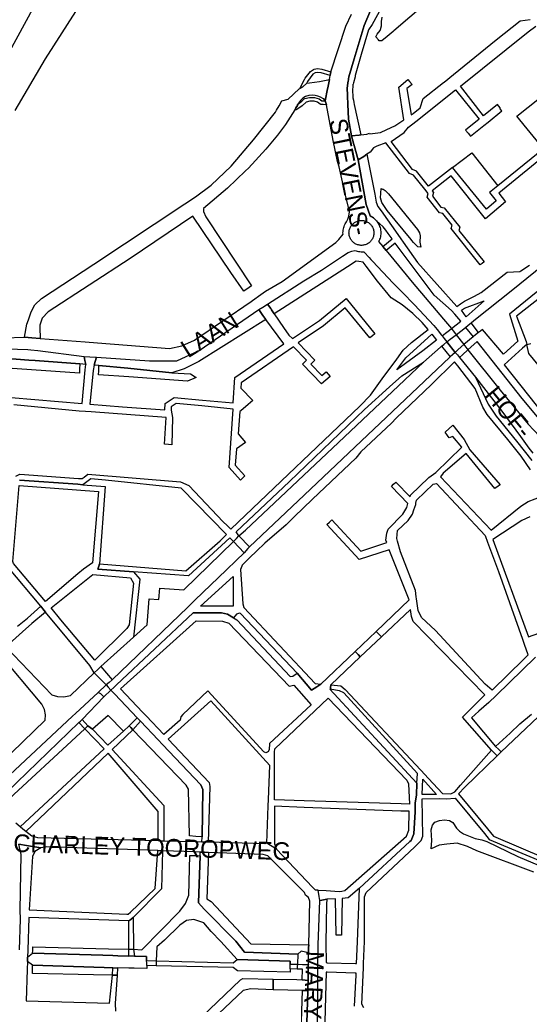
# Model space of a CAD drawing. Header units: metres. Extents: x 89872 to 99175, y 455036 to 468911.
# Tile 23 of 196: x 90511 to 90943, y 462879 to 463713. Entities that reach past the tile are written whole.
import ezdxf
from ezdxf.enums import TextEntityAlignment as Align

# ---------------------------------------------------------------- set-up
doc = ezdxf.new("R2010")
doc.units = ezdxf.units.M
doc.layers.add('Straatnamen doorgaand', color=7, linetype='Continuous')
doc.layers.add('Wegdeel doorgaand', color=1, linetype='Continuous')
doc.layers.add('Waterdeel', color=7, linetype='Continuous', true_color=0x00aaff)
doc.layers.add('Wegdeel', color=7, linetype='Continuous', true_color=0x9a9a9a)

msp = doc.modelspace()

# ---------------------------------------------------------------- linework, layer by layer
at = {"layer": 'Waterdeel', "lineweight": -3}
for p, q in [((90855.14, 463726.91), (90828.04, 463703.82)), ((90817.54, 463711.58), (90818.05, 463715.31)), ((90816.36, 463704.08), (90816.89, 463704.74)), ((90816.89, 463704.74), (90817.53, 463708.03)), ((90817.53, 463708.03), (90817.54, 463711.58)), ((90812.71, 463698.53), (90813.83, 463701.01)), ((90815, 463695.98), (90812.71, 463698.53)), ((90813.83, 463701.01), (90816.36, 463704.08)), ((90822.34, 463698.97), (90817.86, 463695.15)), ((90827.4, 463703.27), (90822.34, 463698.97)), ((90828.04, 463703.82), (90827.4, 463703.27)), ((90815.74, 463695.16), (90815, 463695.98)), ((90817.86, 463695.15), (90815.74, 463695.16)), ((90816.73, 463562.16), (90817.2, 463570.08)), ((90817.2, 463570.08), (90818.47, 463569.68)), ((90818.47, 463569.68), (90818.95, 463569.53)), ((90818.95, 463569.53), (90820.82, 463568.44)), ((90820.82, 463568.44), (90823.47, 463565.6)), ((90823.47, 463565.6), (90848.03, 463535.46)), ((90817.77, 463558.26), (90816.73, 463562.16)), ((90822.33, 463551.59), (90817.77, 463558.26)), ((90842.6, 463526.8), (90822.33, 463551.59)), ((90848.03, 463535.46), (90849.81, 463532.55)), ((90849.81, 463532.55), (90850.21, 463529.94)), ((90850.21, 463529.94), (90850.15, 463524.71)), ((90843.22, 463526.14), (90842.6, 463526.8)), ((90844.75, 463524.49), (90843.22, 463526.14)), ((90848.39, 463520.58), (90844.75, 463524.49)), ((90850.15, 463524.71), (90850.88, 463520.43)), ((90850.88, 463520.43), (90848.39, 463520.58)), ((90578.03, 463412.08), (90578.13, 463415.59)), ((90578.13, 463415.59), (90578.25, 463420.03)), ((90578.25, 463420.03), (90602.77, 463417.9)), ((90602.77, 463417.9), (90639.94, 463414)), ((90639.94, 463414), (90655.77, 463413.02)), ((90655.77, 463413.02), (90660.56, 463409.95)), ((90603.7, 463410.48), (90578.03, 463412.08)), ((90653.44, 463406.89), (90603.7, 463410.48)), ((90660.56, 463409.95), (90653.44, 463406.89)), ((90859.64, 463026.6), (90860.8, 463030.51)), ((90860.8, 463030.51), (90862.68, 463033.12)), ((90862.68, 463033.12), (90866.74, 463034.57)), ((90866.74, 463034.57), (90871.08, 463035.15)), ((90871.08, 463035.15), (90875.13, 463034.57)), ((90875.13, 463034.57), (90877.89, 463032.97)), ((90877.89, 463032.97), (90881.22, 463028.05)), ((90860.22, 463017.48), (90859.64, 463026.6)), ((90881.22, 463028.05), (90883.53, 463025.44)), ((90883.53, 463025.44), (90887.01, 463023.13)), ((90887.01, 463023.13), (90896.92, 463019.26)), ((90859.64, 463010.53), (90860.22, 463017.48)), ((90866.57, 463013.6), (90859.64, 463010.53)), ((90872.94, 463014.4), (90866.57, 463013.6)), ((90881.69, 463015.19), (90872.94, 463014.4)), ((90890.44, 463012.41), (90881.69, 463015.19)), ((90898.46, 463008.84), (90890.44, 463012.41)), ((90896.92, 463019.26), (90902.43, 463018.1)), ((90902.43, 463018.1), (90906.75, 463016.78)), ((90906.75, 463016.78), (90933.01, 463004.05)), ((90654.58, 462971.26), (90655.23, 463004.99)), ((90655.23, 463004.99), (90659.65, 463004.82)), ((90659.65, 463004.82), (90663.91, 463004.66)), ((90663.91, 463004.66), (90662.7, 462964.67)), ((90946.49, 462990.62), (90898.46, 463008.84)), ((90933.01, 463004.05), (91001.83, 462974.6)), ((90651.72, 462964.11), (90654.58, 462971.26)), ((90646.72, 462957.68), (90651.72, 462964.11)), ((90662.7, 462964.67), (90667.44, 462959.46)), ((90614.67, 462925.06), (90646.72, 462957.68)), ((90667.44, 462959.46), (90694.24, 462932.3)), ((90646.77, 462945.94), (90633.86, 462933.02)), ((90652.49, 462949.87), (90646.77, 462945.94)), ((90658.58, 462950.74), (90652.49, 462949.87)), ((90667.07, 462947.86), (90658.58, 462950.74)), ((90673.43, 462940.51), (90667.07, 462947.86)), ((90681.62, 462932.06), (90673.43, 462940.51)), ((90633.86, 462933.02), (90627.38, 462927.4)), ((90695.31, 462916.78), (90681.62, 462932.06)), ((90694.24, 462932.3), (90701.64, 462922.98)), ((90522.13, 462922.2), (90522.22, 462924.5)), ((90581.7, 462920.27), (90522.13, 462922.2)), ((90522.22, 462924.5), (90522.22, 462927.34)), ((90522.22, 462927.34), (90586.49, 462925.75)), ((90590.03, 462920), (90581.7, 462920.27)), ((90586.49, 462925.75), (90603.63, 462925.42)), ((90603.63, 462925.42), (90605.69, 462925.43)), ((90605.69, 462925.43), (90607.62, 462925.43)), ((90607.62, 462925.43), (90614.67, 462925.06)), ((90627.38, 462927.4), (90626.84, 462915.61)), ((90701.64, 462922.98), (90746.68, 462921.26)), ((90746.68, 462921.26), (90746.39, 462912.74)), ((90522.13, 462908.27), (90522.13, 462911.85)), ((90522.13, 462911.85), (90582.71, 462909.93)), ((90594.27, 462919.85), (90590.03, 462920)), ((90603.7, 462919.54), (90594.27, 462919.85)), ((90605.72, 462919.6), (90603.7, 462919.54)), ((90608.35, 462919.67), (90605.72, 462919.6)), ((90618.54, 462919.29), (90608.35, 462919.67)), ((90618.67, 462915.81), (90618.54, 462919.29)), ((90618.75, 462913.73), (90618.67, 462915.81)), ((90618.83, 462911.61), (90618.75, 462913.73)), ((90626.74, 462913.5), (90626.65, 462911.42)), ((90626.84, 462915.61), (90626.74, 462913.5)), ((90740.18, 462915.25), (90695.31, 462916.78)), ((90740.2, 462912.89), (90740.18, 462915.25)), ((90740.22, 462910.7), (90740.2, 462912.89)), ((90746.39, 462912.74), (90746.31, 462910.67)), ((90522.05, 462904.83), (90522.13, 462908.27)), ((90573.83, 462903.81), (90522.05, 462904.83)), ((90589.92, 462903.45), (90573.83, 462903.81)), ((90582.71, 462909.93), (90589.95, 462909.72)), ((90591.87, 462903.51), (90589.92, 462903.45)), ((90589.95, 462909.72), (90591.94, 462909.66)), ((90593.8, 462903.57), (90591.87, 462903.51)), ((90591.94, 462909.66), (90594, 462909.6)), ((90594, 462909.6), (90593.8, 462903.57)), ((90626.65, 462911.42), (90618.83, 462911.61)), ((90740.24, 462908.69), (90740.22, 462910.7)), ((90746.24, 462908.55), (90740.24, 462908.69)), ((90746.31, 462910.67), (90746.24, 462908.55))]:
    msp.add_line(p, q, dxfattribs=at)
for points in [[(90499.35, 463181.64), (90538.36, 463141.11), (90543.28, 463139.6), (90548.58, 463139.22), (90554.26, 463140.35), (90574.33, 463159.67), (90577.27, 463162.54), (90579.94, 463165.16), (90607.68, 463189.93), (90619.21, 463200.23), (90620.75, 463222.5), (90629.01, 463221.73), (90629.92, 463231.43), (90650.29, 463229.89), (90692.26, 463270.94), (90694.7, 463273.4), (90696.92, 463275.66), (90702.56, 463280.65), (90781.09, 463354.89), (90832.04, 463402.76), (90853.27, 463423.03), (90867.67, 463435.72), (90868.52, 463436.43), (90870.45, 463438.04), (90872.96, 463440.12), (90875.8, 463442.3), (90880.8, 463446.13), (90888.78, 463452.33), (90890.96, 463454.25), (90893.46, 463456.37), (90895.77, 463458.21), (90928.85, 463484.52), (90940.77, 463494.04), (91044.45, 463577.91)], [(91005.74, 463528.17), (90926.07, 463463.61), (90933.17, 463440.76), (90920.88, 463429.81), (90903.1, 463450.64), (90901.44, 463449.31), (90899.85, 463448.04), (90897.29, 463445.99), (90895.26, 463444.38), (90887.2, 463437.92), (90882.56, 463433.65), (90879.96, 463431.27), (90877.61, 463429.21), (90875.75, 463427.59), (90875.05, 463426.98), (90747.13, 463305.46), (90705.71, 463266.39), (90704.4, 463264.9), (90701.39, 463261.5), (90694.61, 463254.96), (90686.42, 463247.07), (90659.64, 463221.24), (90653.56, 463215.39), (90589.6, 463153.72), (90587.05, 463151.56), (90584.55, 463149.45), (90586.25, 463147.56), (90588.52, 463145.03), (90591.84, 463141.52), (90610.71, 463121.59), (90612.28, 463119.94), (90613.45, 463118.7), (90628.38, 463102.93), (90632.22, 463098.88), (90664.49, 463064.79), (90666.28, 463060.86), (90665.62, 463020.71), (90660.29, 463021.06), (90654.88, 463021.41), (90654.22, 463061.22), (90652.08, 463064.44), (90607.07, 463111.25), (90605.24, 463113.21), (90603.78, 463114.77), (90599.11, 463110.18), (90586.12, 463123.59), (90573, 463112.06), (90568.89, 463114.62), (90567.49, 463113.36), (90566.23, 463112.21), (90494.91, 463046.18)], [(90493.46, 463426.55), (90518.98, 463424.65), (90524.38, 463424.25), (90562.05, 463421.45), (90561.87, 463416.99), (90561.73, 463413.62), (90500.88, 463417.9)], [(90494.82, 463082.94), (90532.68, 463119.52), (90533.06, 463124.07), (90532.3, 463128.61), (90530.03, 463133.16), (90493.3, 463176.72)], [(90491.1, 463049.74), (90561.15, 463117.59), (90562.62, 463118.78), (90564.23, 463120.1), (90582.49, 463139.35), (90579.93, 463141.82), (90577.77, 463143.13), (90558.6, 463125.27), (90555.97, 463122.83), (90484.71, 463056.46)]]:
    msp.add_lwpolyline(points, dxfattribs=at)
at = {"layer": 'Wegdeel'}
for p, q in [((90818.83, 463725.45), (90809.82, 463709.16)), ((90802.85, 463708.21), (90808.22, 463721.08)), ((90794.37, 463679.94), (90802.85, 463708.21)), ((90806.68, 463704.52), (90800.26, 463683.7)), ((90809.82, 463709.16), (90806.68, 463704.52)), ((90790.01, 463664.8), (90794.37, 463679.94)), ((90800.26, 463683.7), (90795.4, 463665.83)), ((90757.44, 463669.3), (90760.07, 463671.08)), ((90760.07, 463671.08), (90760.48, 463671.24)), ((90760.48, 463671.24), (90763.48, 463671.75)), ((90763.48, 463671.75), (90767.05, 463671.26)), ((90767.05, 463671.26), (90774.68, 463669.03)), ((90752.34, 463662.6), (90753.02, 463663.52)), ((90753.02, 463663.52), (90757.44, 463669.3)), ((90759.59, 463666.92), (90755.07, 463660.92)), ((90761.47, 463668.18), (90759.59, 463666.92)), ((90763.58, 463668.55), (90761.47, 463668.18)), ((90766.4, 463668.13), (90763.58, 463668.55)), ((90774.08, 463665.94), (90766.4, 463668.13)), ((90774.38, 463667.52), (90774.08, 463665.94)), ((90774.68, 463669.03), (90774.38, 463667.52)), ((90789.53, 463661.84), (90789.75, 463663.17)), ((90789.75, 463663.17), (90790.01, 463664.8)), ((90795.2, 463664.85), (90793.8, 463659.78)), ((90795.4, 463665.83), (90795.2, 463664.85)), ((90738.56, 463645.96), (90748.01, 463654.47)), ((90748.01, 463654.47), (90748.33, 463654.87)), ((90748.33, 463654.87), (90752.34, 463662.6)), ((90748.33, 463654.87), (90750.85, 463656.24)), ((90750.85, 463656.24), (90748.33, 463654.87)), ((90750.85, 463656.24), (90754.38, 463659.31)), ((90754.38, 463659.31), (90750.85, 463656.24)), ((90754.48, 463659.79), (90754.38, 463659.31)), ((90754.38, 463659.31), (90756.63, 463659.64)), ((90755.07, 463660.92), (90754.48, 463659.79)), ((90756.63, 463659.64), (90765.23, 463660.8)), ((90765.23, 463660.8), (90773.43, 463662.46)), ((90771.96, 463654.71), (90769.98, 463644.42)), ((90772.1, 463655.46), (90771.96, 463654.71)), ((90773.43, 463662.46), (90772.1, 463655.46)), ((90788.44, 463655.2), (90789.1, 463659.24)), ((90788.74, 463649.14), (90788.44, 463655.2)), ((90789.1, 463659.24), (90789.44, 463661.31)), ((90789.44, 463661.31), (90789.53, 463661.84)), ((90793.34, 463658.12), (90793.16, 463651.91)), ((90793.47, 463658.58), (90793.34, 463658.12)), ((90793.8, 463659.78), (90793.47, 463658.58)), ((90750.7, 463646.4), (90749.06, 463644.59)), ((90751.04, 463646.77), (90750.7, 463646.4)), ((90753.12, 463648.09), (90751.04, 463646.77)), ((90752.21, 463645.99), (90752.8, 463646.27)), ((90752.8, 463646.27), (90756.57, 463647.28)), ((90756.17, 463648.92), (90753.12, 463648.09)), ((90759.04, 463649.08), (90756.17, 463648.92)), ((90756.57, 463647.28), (90760.94, 463647.28)), ((90761.49, 463648.82), (90759.04, 463649.08)), ((90760.94, 463647.28), (90764.85, 463645.99)), ((90763.64, 463648.32), (90761.49, 463648.82)), ((90766.02, 463647.46), (90763.64, 463648.32)), ((90767.84, 463646.47), (90766.02, 463647.46)), ((90768.74, 463646.01), (90767.84, 463646.47)), ((90788.82, 463647.44), (90788.74, 463649.14)), ((90788.88, 463646.21), (90788.82, 463647.44)), ((90788.9, 463645.68), (90788.88, 463646.21)), ((90793.16, 463651.91), (90793.27, 463649.07)), ((90793.27, 463649.07), (90793.29, 463648.51)), ((90793.29, 463648.51), (90793.34, 463647.05)), ((90793.34, 463647.05), (90793.75, 463645)), ((90932.32, 463631.37), (90951.41, 463646.65)), ((90728.77, 463636.58), (90730.8, 463640.27)), ((90730.8, 463640.27), (90733.12, 463644.5)), ((90733.12, 463644.5), (90738.56, 463645.96)), ((90745.16, 463638.34), (90744.12, 463636.68)), ((90744.12, 463636.68), (90745.16, 463638.34)), ((90746.52, 463640.49), (90745.16, 463638.34)), ((90745.16, 463638.34), (90746.52, 463640.49)), ((90750.55, 463640.3), (90745.96, 463636.96)), ((90746.54, 463641.32), (90746.52, 463640.49)), ((90746.52, 463640.49), (90746.54, 463641.32)), ((90749.06, 463644.59), (90746.54, 463641.32)), ((90746.54, 463641.32), (90750.2, 463644.25)), ((90750.2, 463644.25), (90752.21, 463645.99)), ((90753.9, 463643.25), (90750.55, 463640.3)), ((90756.96, 463644.1), (90753.9, 463643.25)), ((90760.49, 463644.1), (90756.96, 463644.1)), ((90763.4, 463643.14), (90760.49, 463644.1)), ((90765.62, 463641.65), (90763.4, 463643.14)), ((90764.85, 463645.99), (90767.06, 463644.54)), ((90766.16, 463641.44), (90765.62, 463641.65)), ((90768.1, 463641.23), (90766.16, 463641.44)), ((90767.06, 463644.54), (90768.32, 463644.42)), ((90770.91, 463641.13), (90768.1, 463641.23)), ((90768.32, 463644.42), (90769.98, 463644.42)), ((90769.98, 463644.42), (90768.74, 463646.01)), ((90769.98, 463644.42), (90770.32, 463642.74)), ((90770.32, 463642.74), (90770.91, 463641.13)), ((90788.98, 463644.22), (90788.9, 463645.68)), ((90789.11, 463641.48), (90788.98, 463644.22)), ((90789.59, 463628.86), (90789.11, 463641.48)), ((90793.75, 463645), (90794.15, 463643)), ((90794.15, 463643), (90794.55, 463641.18)), ((90794.55, 463641.18), (90800.14, 463615.6)), ((90709.23, 463611.26), (90727.76, 463634.74)), ((90727.76, 463634.74), (90728.77, 463636.58)), ((90744.12, 463636.68), (90736.4, 463624.49)), ((90745.36, 463636.75), (90744.12, 463636.68)), ((90745.96, 463636.96), (90745.36, 463636.75)), ((90954.72, 463603.69), (90932.32, 463631.37)), ((90736.4, 463624.49), (90729.61, 463615.28)), ((90792.14, 463614.65), (90789.59, 463628.86)), ((90729.61, 463615.28), (90719.73, 463603.54)), ((90798.73, 463615.44), (90792.14, 463614.65)), ((90800.14, 463615.6), (90798.73, 463615.44)), ((90690.4, 463589.02), (90709.23, 463611.26)), ((90719.73, 463603.54), (90704.91, 463587.48)), ((90877.84, 463587.79), (90894.2, 463600.34)), ((90894.2, 463600.34), (90916.11, 463572.35)), ((90673.41, 463572.96), (90690.4, 463589.02)), ((90906.41, 463552.59), (90877.84, 463587.79)), ((90702.47, 463585.12), (90687.31, 463570.49)), ((90704.91, 463587.48), (90702.47, 463585.12)), ((90660.14, 463563.07), (90673.41, 463572.96)), ((90916.11, 463572.35), (90909.16, 463566.71)), ((90651.03, 463557.07), (90660.14, 463563.07)), ((90687.31, 463570.49), (90666.93, 463553.19)), ((90909.16, 463566.71), (90914.71, 463559.64)), ((90573.85, 463506.11), (90651.03, 463557.07)), ((90914.71, 463559.64), (90906.41, 463552.59)), ((90657.85, 463546.73), (90604.62, 463510.9)), ((90690.03, 463498.93), (90657.85, 463546.73)), ((90666.93, 463553.19), (90666.73, 463550.6)), ((90666.73, 463550.6), (90668.91, 463546.23)), ((90668.91, 463546.23), (90707.53, 463487.55)), ((90529.75, 463477), (90573.85, 463506.11)), ((90604.62, 463510.9), (90535.22, 463465.7)), ((90701.13, 463482.97), (90690.03, 463498.93)), ((90707.53, 463487.55), (90705.53, 463486.12)), ((90705.53, 463486.12), (90701.13, 463482.97)), ((90521.01, 463465.7), (90523.92, 463471.53)), ((90523.92, 463471.53), (90529.75, 463477)), ((90518.67, 463458.91), (90521.01, 463465.7)), ((90535.22, 463465.7), (90530.12, 463460.23)), ((90663.29, 463432.81), (90713.81, 463467.51)), ((90713.81, 463467.51), (90717.2, 463462.63)), ((90717.2, 463462.63), (90719.54, 463459.22)), ((90515.15, 463444.02), (90517.37, 463455.13)), ((90517.37, 463455.13), (90518.67, 463458.91)), ((90530.12, 463460.23), (90528.29, 463454.41)), ((90528.29, 463454.41), (90528.35, 463452.43)), ((90719.54, 463459.22), (90662.97, 463423.49)), ((90528.35, 463452.43), (90528.64, 463442.97)), ((90521.45, 463443.53), (90515.15, 463444.02)), ((90528.64, 463442.97), (90521.45, 463443.53)), ((90500.72, 463434.38), (90518.09, 463433.58)), ((90518.09, 463433.58), (90520.63, 463433.39)), ((90520.63, 463433.39), (90526.44, 463432.94)), ((90526.44, 463432.94), (90565.71, 463427.86)), ((90644.23, 463424.07), (90663.29, 463432.81)), ((90518.98, 463424.65), (90493.46, 463426.55)), ((90524.38, 463424.25), (90518.98, 463424.65)), ((90562.05, 463421.45), (90524.38, 463424.25)), ((90567.17, 463421.07), (90562.05, 463421.45)), ((90565.71, 463427.86), (90566.49, 463424.25)), ((90566.49, 463424.25), (90567.17, 463421.07)), ((90574.37, 463420.37), (90575.25, 463423.56)), ((90575.25, 463423.56), (90576.27, 463427.21)), ((90576.27, 463427.21), (90621.26, 463424.07)), ((90621.26, 463424.07), (90644.23, 463424.07)), ((90662.97, 463423.49), (90650.4, 463417.38)), ((90578.25, 463420.03), (90574.37, 463420.37)), ((90602.77, 463417.9), (90578.25, 463420.03)), ((90639.94, 463414), (90602.77, 463417.9)), ((90650.4, 463417.38), (90639.94, 463414)), ((90517.71, 463206), (90529.02, 463216.09)), ((90529.02, 463216.09), (90530.85, 463213.8)), ((90530.85, 463213.8), (90533.02, 463211.11)), ((90509.36, 463199.28), (90517.71, 463206)), ((90533.02, 463211.11), (90521.45, 463201.56)), ((90521.45, 463201.56), (90513.53, 463194.42)), ((90513.53, 463194.42), (90499.35, 463181.64)), ((90795.37, 463177.88), (90813.05, 463194.75)), ((90817.52, 463190.07), (90799.58, 463173.1)), ((90813.05, 463194.75), (90815.58, 463192.1)), ((90815.58, 463192.1), (90817.52, 463190.07)), ((90797.81, 463175.11), (90795.37, 463177.88)), ((90799.58, 463173.1), (90797.81, 463175.11)), ((90603.78, 463114.77), (90610.71, 463121.59)), ((90610.71, 463121.59), (90612.28, 463119.94)), ((90566.23, 463112.21), (90567.49, 463113.36)), ((90582.62, 463095.27), (90566.23, 463112.21)), ((90567.49, 463113.36), (90568.89, 463114.62)), ((90568.89, 463114.62), (90573, 463112.06)), ((90573, 463112.06), (90585.94, 463098.36)), ((90599.11, 463110.18), (90603.78, 463114.77)), ((90603.78, 463114.77), (90605.24, 463113.21)), ((90605.24, 463113.21), (90603.78, 463114.77)), ((90605.24, 463113.21), (90607.07, 463111.25)), ((90607.07, 463111.25), (90605.24, 463113.21)), ((90613.45, 463118.7), (90607.07, 463111.25)), ((90612.28, 463119.94), (90613.45, 463118.7)), ((90585.94, 463098.36), (90599.11, 463110.18)), ((90607.07, 463111.25), (90589.41, 463094.61)), ((90511.58, 463029.22), (90582.62, 463095.27)), ((90586, 463091.55), (90516.49, 463025.21)), ((90628.59, 463042.28), (90586, 463091.55)), ((90589.41, 463094.61), (90633.24, 463047.28)), ((90633.24, 463047.28), (90633.24, 463017.04)), ((90628.59, 463017.16), (90628.59, 463042.28)), ((90513.96, 463027.28), (90511.58, 463029.22)), ((90516.49, 463025.21), (90513.96, 463027.28)), ((90630.62, 463017.11), (90628.59, 463017.16)), ((90633.24, 463017.04), (90630.62, 463017.11)), ((90662.7, 462964.67), (90663.91, 463004.66)), ((90663.91, 463004.66), (90664, 463007.63)), ((90664, 463007.63), (90667.6, 463007.58)), ((90667.6, 463007.58), (90671.04, 463007.53)), ((90671.04, 463007.53), (90669.73, 462968.26)), ((90667.44, 462959.46), (90662.7, 462964.67)), ((90669.73, 462968.26), (90673.35, 462965.75)), ((90673.35, 462965.75), (90706.83, 462930.1)), ((90694.24, 462932.3), (90667.44, 462959.46)), ((90603.63, 462925.42), (90603.64, 462949.55)), ((90603.64, 462949.55), (90605.2, 462950.6)), ((90605.2, 462950.6), (90605.64, 462950.89)), ((90605.64, 462950.89), (90607.21, 462952.46)), ((90607.21, 462952.46), (90607.62, 462925.43)), ((90701.64, 462922.98), (90694.24, 462932.3)), ((90706.83, 462930.1), (90755.96, 462929.25)), ((90755.96, 462929.25), (90755.91, 462926.57)), ((90517.91, 462918.84), (90522.13, 462922.2)), ((90522.13, 462922.2), (90581.7, 462920.27)), ((90581.7, 462920.27), (90590.03, 462920)), ((90603.7, 462919.54), (90603.63, 462925.42)), ((90607.62, 462925.43), (90608.35, 462919.67)), ((90746.68, 462921.26), (90701.64, 462922.98)), ((90749.49, 462923.85), (90746.68, 462921.26)), ((90755.84, 462922.46), (90749.49, 462923.85)), ((90755.91, 462926.57), (90755.84, 462922.46)), ((90517.79, 462915), (90517.84, 462916.72)), ((90522.13, 462911.85), (90517.79, 462915)), ((90517.84, 462916.72), (90517.91, 462918.84)), ((90582.71, 462909.93), (90522.13, 462911.85)), ((90590.03, 462920), (90594.27, 462919.85)), ((90594.27, 462919.85), (90603.7, 462919.54)), ((90608.35, 462919.67), (90618.54, 462919.29)), ((90618.54, 462919.29), (90618.67, 462915.81)), ((90618.67, 462915.81), (90626.84, 462915.61)), ((90626.84, 462915.61), (90692.05, 462914.04)), ((90692.05, 462914.04), (90695.31, 462916.78)), ((90695.31, 462916.78), (90740.18, 462915.25)), ((90740.18, 462915.25), (90740.2, 462912.89)), ((90740.2, 462912.89), (90746.39, 462912.74)), ((90746.39, 462912.74), (90750.75, 462912.64)), ((90750.75, 462912.64), (90755.66, 462912.52)), ((90755.66, 462912.52), (90755.63, 462911.24)), ((90589.95, 462909.72), (90582.71, 462909.93)), ((90589.92, 462903.45), (90589.95, 462909.72)), ((90591.87, 462903.51), (90589.92, 462903.45)), ((90593.8, 462903.57), (90591.87, 462903.51)), ((90594, 462909.6), (90593.8, 462903.57)), ((90603.73, 462909.46), (90594, 462909.6)), ((90608.02, 462909.39), (90603.73, 462909.46)), ((90618.91, 462909.23), (90608.02, 462909.39)), ((90626.65, 462911.42), (90618.83, 462911.61)), ((90618.83, 462911.61), (90618.91, 462909.23)), ((90692.05, 462909.85), (90626.65, 462911.42)), ((90695.75, 462907.02), (90692.05, 462909.85)), ((90740.26, 462905.92), (90695.75, 462907.02)), ((90746.24, 462908.55), (90740.24, 462908.69)), ((90740.24, 462908.69), (90740.26, 462905.92)), ((90750.69, 462908.44), (90746.24, 462908.55)), ((90750.52, 462899.49), (90750.69, 462908.44)), ((90755.58, 462908.32), (90755.41, 462899.05)), ((90755.62, 462910.38), (90755.58, 462908.32)), ((90755.63, 462911.24), (90755.62, 462910.38)), ((90725.84, 462894.62), (90725.82, 462900.03)), ((90725.82, 462900.03), (90745.94, 462899.9)), ((90745.94, 462899.9), (90750.52, 462899.49)), ((90750.52, 462899.49), (90752.96, 462899.27)), ((90752.96, 462899.27), (90750.52, 462899.49)), ((90752.96, 462899.27), (90755.41, 462899.05)), ((90755.41, 462899.05), (90752.96, 462899.27)), ((90755.41, 462899.05), (90755.32, 462894.08)), ((90725.86, 462891.1), (90725.84, 462894.62)), ((90750.77, 462890.39), (90725.86, 462891.1)), ((90752.74, 462890.33), (90750.77, 462890.39)), ((90755.24, 462890.26), (90752.74, 462890.33)), ((90755.32, 462894.08), (90755.24, 462890.26))]:
    msp.add_line(p, q, dxfattribs=at)
for points in [[(90961.55, 463602.47), (90916.89, 463566.22), (90922.69, 463558.83), (90905.59, 463544.31), (90876.73, 463580.9), (90860.52, 463568.06), (90861.68, 463566.67), (90860.73, 463563.63), (90867.95, 463554.22), (90870.77, 463553.59), (90884.01, 463537.26), (90883.17, 463534.46), (90904.43, 463507.92), (90902.75, 463506.57), (90901.25, 463505.37), (90876.64, 463536.18), (90877.47, 463538.96), (90869.5, 463548.97), (90866.62, 463549.62), (90856.2, 463562.83), (90857.12, 463565.74), (90854.23, 463569.47), (90844.78, 463581.31), (90841.29, 463582.78), (90821.37, 463608.89), (90813.69, 463606.11), (90810.79, 463604.57), (90808.04, 463600.86), (90805.31, 463599.11), (90802.59, 463597.36), (90797.77, 463594.27), (90794.4, 463606.46), (90794.13, 463607.45), (90792.14, 463614.65), (90798.73, 463615.44), (90800.14, 463615.6), (90805.26, 463616.22), (90807.44, 463617.05), (90807.73, 463616.51), (90816.72, 463617.59), (90822.06, 463620.05), (90828.8, 463623.17), (90836.42, 463628.37), (90832.26, 463656.11), (90840.01, 463662.56), (90841.44, 463660.77), (90843.51, 463658.16), (90839.16, 463654.99), (90842.62, 463632.6), (90844.34, 463633.78), (90850.32, 463638.52), (90852.8, 463646.49), (90870.23, 463660.01), (90870.56, 463660.28), (90878.51, 463666.71), (90914.77, 463696), (90934.97, 463712.31), (90943.55, 463713.23)], [(90954.72, 463603.69), (90916.11, 463572.35), (90909.16, 463566.71), (90914.71, 463559.64), (90906.41, 463552.59), (90877.84, 463587.79), (90857.46, 463571.97), (90847.32, 463584.67), (90843.87, 463586.12), (90825.69, 463609.87), (90836.86, 463617.7), (90840.5, 463622.11), (90846.59, 463626.93), (90880.26, 463653.69), (90900.34, 463628.76), (90888.85, 463619.51), (90890.97, 463616.87), (90892.96, 463614.41), (90904.39, 463623.6), (90907.94, 463626.46), (90919.62, 463635.86), (90918.14, 463637.72), (90918.1, 463638.58), (90915.93, 463641.29), (90903.89, 463631.61), (90884.44, 463656.96), (90941.77, 463702.84), (90948.22, 463707.67)], [(90508.03, 463326.35), (90511.27, 463328.01), (90561.09, 463324.46), (90564.03, 463324.25), (90565.76, 463325.57), (90568.84, 463327.91), (90647.31, 463321.52), (90654.42, 463318.56), (90683.38, 463287.51), (90686.93, 463284.56), (90690.01, 463281.45), (90696.18, 463287.32), (90799.31, 463385.78), (90808.27, 463395.04), (90818.2, 463408.71), (90830.5, 463425.62), (90836.01, 463433.25), (90843.11, 463439.65), (90856.99, 463450.57), (90851.98, 463456.69), (90844.08, 463464.16), (90835.22, 463471.6), (90825.87, 463477.39), (90814.29, 463491.65), (90804.69, 463504.22), (90802.04, 463507.69), (90798.4, 463508.22), (90796.03, 463508.58), (90788.68, 463503.68), (90726.8, 463463.88), (90724.49, 463467.29), (90723.78, 463468.34), (90721.11, 463472.19), (90751.73, 463491.97), (90766.76, 463500.97), (90784.44, 463512.83), (90789.31, 463516), (90792.38, 463517.06), (90794.88, 463517.67), (90796.03, 463517.29), (90797.1, 463516.98), (90798.2, 463516.75), (90799.3, 463516.59), (90800.42, 463516.51), (90801.54, 463516.51), (90802.55, 463516.58), (90802.81, 463516.16), (90807.02, 463511.66), (90808.55, 463510.03), (90810.01, 463508.47), (90827.49, 463489.76), (90837.23, 463480.04), (90843.37, 463473.91), (90845.68, 463471.6), (90861.88, 463453.94), (90863.3, 463452.22), (90864.72, 463450.49), (90868.29, 463445.94), (90868.86, 463445.21), (90871.74, 463447.5), (90875.09, 463450.15), (90876.81, 463451.52), (90884.73, 463457.6), (90879.8, 463463.51), (90876.85, 463466.83), (90862.15, 463479.68), (90829.29, 463523.88), (90821.51, 463517.66), (90820.19, 463519.27), (90818.74, 463521.03), (90826.69, 463527.38), (90823.3, 463531.94), (90821.2, 463534.76), (90819.01, 463537.71), (90813.28, 463542.85), (90812.52, 463543.61), (90811.69, 463544.42), (90810.84, 463545.14), (90809.93, 463545.79), (90808.98, 463546.38), (90807.88, 463546.96), (90806.18, 463551.74), (90804.57, 463556.59), (90797.77, 463594.27), (90802.59, 463597.36), (90805.31, 463599.11), (90811.82, 463565.35), (90813.05, 463558.64), (90814.4, 463554.72), (90817.18, 463551.31), (90831.4, 463531.15), (90833.9, 463527.56), (90835.89, 463524.72), (90847.95, 463507.48), (90881.4, 463470.03), (90884.43, 463472.24), (90887.94, 463474.54), (90890.01, 463475.9), (90896.41, 463478.74), (90901.99, 463481.84), (90923.91, 463499.14), (90934.78, 463499.67), (90935.71, 463500.38), (90943.05, 463505.01)], [(91049.52, 463554.01), (90932.04, 463461.88), (90940.11, 463440.45), (90940.64, 463437.95), (90936.9, 463434.69), (90921.4, 463420.67), (90956.19, 463376.91)], [(90503.98, 463393.04), (90564.24, 463387.8), (90566.73, 463416.58), (90567.17, 463421.07), (90566.49, 463424.25), (90565.71, 463427.86), (90570.69, 463427.55), (90576.27, 463427.21), (90575.25, 463423.56), (90574.37, 463420.37), (90573.5, 463415.99), (90570.74, 463387.29), (90598.14, 463385.16), (90634.12, 463382.68), (90634.36, 463387.97), (90641.99, 463392.92), (90666.05, 463390.69), (90692.12, 463388.44), (90693.37, 463409.94), (90735.03, 463438.52), (90719.54, 463459.22), (90717.2, 463462.63), (90713.81, 463467.51), (90717.14, 463469.58), (90721.11, 463472.19), (90723.78, 463468.34), (90724.49, 463467.29), (90726.8, 463463.88), (90734.53, 463452.32), (90739.1, 463445.7), (90742.34, 463442.91), (90765.04, 463458.13), (90787.75, 463476.79), (90812.05, 463447.08), (90809.89, 463445.32), (90807.74, 463443.56), (90786.97, 463468.94), (90768.37, 463453.66), (90746.89, 463439.26), (90761.24, 463424.52), (90757.8, 463421.21), (90767.01, 463411.51), (90770.69, 463414.71), (90772.35, 463412.79), (90774.01, 463410.88), (90766.67, 463404.51), (90750.67, 463421.37), (90754.05, 463424.64), (90743.09, 463435.89), (90698.86, 463405.54), (90698.38, 463400.92), (90708.52, 463390.44), (90704.63, 463387.12), (90698.38, 463381.79), (90697.72, 463381.23), (90696.12, 463362.33), (90702.51, 463354.97), (90694.9, 463349.57), (90693.62, 463335.58), (90701.84, 463326.72), (90699.88, 463324.64), (90698.32, 463322.99), (90688.51, 463333.58), (90691.86, 463383.21), (90665.59, 463385.89), (90643.81, 463387.93), (90639.6, 463385.12), (90639.6, 463382.32), (90640.7, 463376.07), (90639.94, 463352.87), (90637.24, 463353.1), (90633.95, 463353.38), (90635.29, 463376.05), (90571.81, 463380.79), (90567.04, 463381.15), (90561.61, 463381.55), (90506.21, 463386.73)], [(90949.79, 463376.54), (90936.81, 463392.27), (90898.49, 463440.34), (90890.84, 463433.53), (90886.13, 463429.09), (90883.74, 463426.83), (90897.15, 463410.22), (90907.98, 463387.32), (90914.75, 463377.16), (90931.98, 463355.86), (90944.78, 463339.49)], [(90954.32, 463415.74), (90942.28, 463430.26), (90940.64, 463437.95), (90944.04, 463438.67)], [(90943.73, 463331.75), (90935.79, 463343.2), (90924.6, 463357.47), (90907.12, 463378.71), (90903.3, 463384.74), (90897.03, 463400.61), (90882.26, 463419.94), (90879.36, 463423.17), (90860, 463403.89), (90830.06, 463375.36), (90825.95, 463371.25), (90800.07, 463346.88), (90795.96, 463341.46), (90759.1, 463306.94), (90743.53, 463291.78), (90736.8, 463285.18), (90718.87, 463269.63), (90711.84, 463262.82), (90706.13, 463257.29), (90699.57, 463250.94), (90699.29, 463250.09), (90698.32, 463247.19), (90700.1, 463218.05), (90701.09, 463215.08), (90761.48, 463150.54), (90766.15, 463150), (90762.83, 463147.89), (90758.29, 463145.01), (90746.29, 463159.41), (90698.32, 463209.88), (90697.26, 463210.23), (90694.77, 463209.52), (90692.36, 463206.3), (90687.31, 463209.52), (90681.98, 463210.59), (90658.2, 463210.59), (90593.32, 463149.55), (90590.86, 463147.23), (90588.52, 463145.03), (90582.49, 463139.35), (90564.23, 463120.1), (90568.89, 463114.62), (90567.49, 463113.36), (90566.23, 463112.21), (90561.15, 463117.59), (90491.1, 463049.74)], [(90948.02, 463172.87), (90914.73, 463140.41), (90908.44, 463134.39), (90899.97, 463127.23), (90893.68, 463121.61), (90914.24, 463097.3), (90916.55, 463094.94), (90918.82, 463092.6), (90915.49, 463089.36), (90913.22, 463091.69), (90910.85, 463094.12), (90886.18, 463122.07), (90894.42, 463130.2), (90905.13, 463140.9), (90844.38, 463203.09), (90842.95, 463207.38), (90842.23, 463213.46), (90817.52, 463190.07), (90815.58, 463192.1), (90813.05, 463194.75), (90841.15, 463221.57), (90824.21, 463264.02), (90798.62, 463255.72), (90771.2, 463285.38), (90773.43, 463287.34), (90775.53, 463289.19), (90800.15, 463262.83), (90822.25, 463270.16), (90821.39, 463272.1), (90822.01, 463277.97), (90823.24, 463281.37), (90835.59, 463294.03), (90838.99, 463299.9), (90839.97, 463303.06), (90825.96, 463317.71), (90827.86, 463319.53), (90829.77, 463321.35), (90841.75, 463308.82), (90842.21, 463310.3), (90857.65, 463325.15), (90863.56, 463329.56), (90885.71, 463350.85), (90878.08, 463360.09), (90875, 463358.73), (90873.51, 463360.79), (90871.38, 463363.72), (90877.96, 463369.68), (90887.55, 463357.38), (90892.52, 463348.75), (90918.07, 463319.1), (90916.3, 463317.82), (90913.64, 463315.9), (90889.4, 463345.68), (90869.87, 463328.94), (90867.62, 463325.74), (90910.49, 463280.6), (90935.65, 463300.98), (90941.8, 463304.92), (90953.64, 463309.46)], [(90484.71, 463056.46), (90555.97, 463122.83), (90558.6, 463125.27), (90577.77, 463143.13), (90584.55, 463149.45), (90574.33, 463159.67), (90577.27, 463162.54), (90579.94, 463165.16), (90589.6, 463153.72), (90653.56, 463215.39), (90659.64, 463221.24), (90686.42, 463247.07), (90694.61, 463254.96), (90701.39, 463261.5), (90692.26, 463270.94), (90689.28, 463273.96), (90654.02, 463241.78), (90607.63, 463245.22), (90577.44, 463247.43), (90578.26, 463249.95), (90578.91, 463251.97), (90651.81, 463246.2), (90680.84, 463271.5), (90686.44, 463276.85), (90647.82, 463316.1), (90583.85, 463322.82), (90571.43, 463324.13), (90564.71, 463319.02), (90560.38, 463319.46), (90510.9, 463322.88)], [(90510.9, 463322.88), (90560.38, 463319.46), (90564.71, 463319.02), (90583.51, 463317.6), (90578.91, 463251.97), (90578.26, 463249.95), (90577.44, 463247.43), (90607.63, 463245.22), (90613.03, 463238.96), (90607.68, 463189.93), (90579.94, 463165.16), (90577.27, 463162.54), (90574.33, 463159.67), (90570.73, 463165.94), (90533.02, 463211.11), (90530.85, 463213.8), (90529.02, 463216.09), (90501.08, 463249.41)], [(90943.25, 463291.83), (90936.41, 463288.78), (90911.89, 463272.58), (90942.2, 463190.14), (90964.44, 463198.08)], [(90992.14, 463161.83), (90918.82, 463092.6), (90916.55, 463094.94), (90914.24, 463097.3), (90926.46, 463108.62), (90934.75, 463116.52), (90944.74, 463124.76)], [(90763.03, 462845.08), (90763.61, 462886.6), (90763.68, 462898.3), (90763.79, 462907.94), (90763.75, 462910.11), (90763.76, 462911.17), (90763.76, 462912.68), (90763.83, 462923.5), (90763.86, 462929.26), (90765.26, 462966.6), (90767.19, 462967.04), (90771.32, 462967.99), (90771.07, 462963.52), (90770.58, 462930.59), (90770.67, 462914.07), (90771.62, 462914.04), (90795.45, 462913.28), (90796.48, 462913.24), (90797.31, 462931.59), (90798.88, 462977.29), (90841.59, 463016.7), (90842.59, 463017.62), (90845.09, 463023.34), (90846.01, 463041.83), (90846.14, 463047.8), (90846.15, 463049.41), (90847.18, 463055.86), (90847.54, 463066.2), (90847.99, 463074.38), (90785.59, 463142.59), (90782.01, 463144.38), (90773.93, 463145.73), (90774.35, 463145.91), (90774.46, 463146.85), (90774.78, 463149.64), (90783.19, 463148.55), (90786.8, 463145.63), (90850.82, 463077.29), (90857.39, 463070.24), (90869.33, 463057.43), (90875.95, 463057.07), (90876.75, 463057.45), (90879.81, 463058.87), (90884.4, 463064.36), (90910.85, 463094.12), (90913.22, 463091.69), (90915.49, 463089.36), (90888.15, 463062.7), (90882.78, 463057.16), (90907.32, 463027.44), (90912.44, 463021.28), (90956.74, 463002.28)], [(90802.77, 462875.73), (90800.97, 462878.97), (90802.04, 462903.37), (90802.09, 462904.57), (90802.28, 462908.88), (90802.47, 462913.21), (90803.29, 462931.95), (90803.29, 462969.83), (90804.72, 462973.4), (90845.72, 463012.33), (90851.16, 463017.71), (90852.59, 463021.29), (90851.95, 463052.93), (90866.33, 463053.2), (90872.48, 463052.79), (90879.85, 463053.47), (90904.73, 463023.56), (90908.89, 463018.56), (90955.33, 462998.88)], [(90511.04, 462924.98), (90511.86, 462950.96), (90511.74, 462958.63), (90512.48, 463005.83), (90510.34, 463014.41), (90517.01, 463013.29), (90528.99, 463011.29), (90524.06, 463008.26), (90522.17, 463004.09), (90519.1, 462958.69), (90601.87, 462955.23), (90603.14, 462955.17), (90604.93, 462956.88), (90626, 462976.97), (90628.13, 463009), (90630.4, 463008.92), (90632.07, 463008.86), (90631.36, 462976.62), (90607.21, 462952.46), (90605.64, 462950.89), (90605.2, 462950.6), (90603.64, 462949.55), (90518.98, 462952.31), (90518.1, 462924.68), (90517.91, 462918.84), (90517.84, 462916.72), (90517.79, 462915), (90517.57, 462908.37), (90516.73, 462881.84), (90587.38, 462879.77), (90589.92, 462903.45), (90591.87, 462903.51), (90593.8, 462903.57), (90592.18, 462879.36), (90592.22, 462872.94)], [(90794.85, 462877.17), (90796.04, 462903.59), (90796.11, 462905.12), (90795.23, 462905.15), (90771.48, 462905.91), (90770.63, 462905.94), (90769.05, 462842.95)], [(90639.41, 462843.4), (90698.13, 462899.62), (90700.17, 462900.76), (90725.82, 462900.03), (90725.84, 462894.62), (90725.86, 462891.1), (90706.83, 462891.93), (90700.35, 462890.49), (90643.83, 462836.84)], [(90749.26, 462846.49), (90750.77, 462890.39), (90752.74, 462890.33), (90755.24, 462890.26), (90753.75, 462844.8)]]:
    msp.add_lwpolyline(points, dxfattribs=at)
for points in [[(90901.44, 463449.31), (90899.85, 463448.04), (90893.46, 463456.37), (90895.77, 463458.21), (90928.85, 463484.52), (90940.77, 463494.04), (91044.45, 463577.91), (91047.35, 463580.26), (91051.99, 463584.06), (91056.46, 463578.08), (91058.98, 463574.67), (91064.67, 463567), (91056.15, 463563.7), (91050.04, 463561.56), (91047.08, 463559.33), (91005.74, 463528.17), (90926.07, 463463.61), (90933.17, 463440.76), (90920.88, 463429.81), (90903.1, 463450.64)], [(90889.26, 463461.44), (90885.22, 463466.95), (90887.88, 463468.79), (90904.62, 463474.98)], [(90830.5, 463416.35), (90838.22, 463426.55), (90860.13, 463446.72), (90864.31, 463441.6), (90852.73, 463432.42)], [(90879.96, 463431.27), (90872.96, 463440.12), (90875.8, 463442.3), (90880.8, 463446.13), (90888.78, 463452.33), (90895.26, 463444.38), (90887.2, 463437.92), (90882.56, 463433.65)], [(90868.52, 463436.43), (90875.75, 463427.59), (90875.05, 463426.98), (90747.13, 463305.46), (90705.71, 463266.39), (90696.92, 463275.66), (90694.61, 463279.27), (90699.48, 463283.87), (90739.72, 463321.84), (90803.32, 463382.69), (90824.37, 463401.98), (90834.94, 463411.28), (90853.27, 463423.03), (90867.67, 463435.72)], [(90532.99, 463220.06), (90505.99, 463252.27), (90505.37, 463253.92), (90510.66, 463318.33), (90559.23, 463314.84), (90577.85, 463313.26), (90572.82, 463252.87), (90565.11, 463247.63), (90560.39, 463243.61)], [(90911.28, 463144.84), (90905.47, 463150.2), (90863.31, 463195.59), (90851.52, 463206.67), (90848.66, 463212.38), (90848.36, 463214.39), (90847.13, 463222.47), (90846.88, 463224.18), (90846.53, 463229.54), (90833.74, 463262.22), (90831.27, 463271.35), (90830.65, 463273.65), (90831.22, 463280.31), (90840.18, 463288.65), (90843.91, 463294.25), (90845.06, 463297.73), (90846.6, 463302.36), (90846.79, 463303.55), (90847.18, 463306.02), (90861.38, 463319.61), (90864.17, 463320.21), (90905.37, 463276), (90907.39, 463270.54), (90916.57, 463245.65), (90936.91, 463188.26), (90938.41, 463184.02), (90941.49, 463175.33), (90941.68, 463174.81), (90938.12, 463171.3)], [(90574.79, 463170.49), (90546.11, 463204.46), (90537.81, 463214.8), (90573.14, 463243.01), (90604.93, 463240.06), (90607.51, 463235.64), (90603.82, 463200.41), (90602, 463197.35)], [(90691.93, 463216.27), (90664.43, 463216.27), (90691.93, 463241.36)], [(90637.04, 463103.44), (90671.7, 463066.64), (90672.35, 463063.36), (90670.89, 463016.08), (90667.81, 463016.16), (90665.55, 463016.21), (90665.62, 463020.71), (90666.28, 463060.86), (90664.49, 463064.79), (90632.22, 463098.88), (90628.38, 463102.93), (90613.45, 463118.7), (90612.28, 463119.94), (90610.71, 463121.59), (90591.84, 463141.52), (90588.52, 463145.03), (90590.86, 463147.23), (90593.32, 463149.55), (90658.2, 463210.59), (90681.98, 463210.59), (90687.31, 463209.52), (90692.36, 463206.3), (90695.12, 463204.54), (90740.25, 463156.56), (90742.38, 463156.92), (90746.29, 463159.41), (90758.29, 463145.01), (90762.83, 463147.89), (90766.15, 463150), (90795.37, 463177.88), (90797.81, 463175.11), (90799.58, 463173.1), (90774.78, 463149.64), (90774.46, 463146.85), (90774.35, 463145.91), (90773.93, 463145.73), (90847.54, 463066.2), (90847.18, 463055.86), (90846.15, 463049.41), (90846.14, 463047.8), (90846.01, 463041.83), (90845.09, 463023.34), (90842.59, 463017.62), (90841.59, 463016.7), (90798.88, 462977.29), (90789.48, 462968.89), (90784.27, 462968.35), (90783.81, 462937.29), (90781.07, 462937.29), (90779.21, 462937.29), (90778.78, 462968.17), (90771.32, 462967.99), (90767.19, 462967.04), (90765.26, 462966.6), (90764.76, 462970.21), (90764.03, 462975.42), (90770.63, 462975.08), (90778.21, 462974.68), (90782.3, 462974.47), (90783.98, 462974.75), (90786.59, 462975.19), (90838.75, 463021.29), (90840.85, 463026.39), (90841.16, 463042.3), (90834.07, 463042.57), (90752, 463045.65), (90726.93, 463046.66), (90726.93, 463014.85), (90728.71, 463010.21), (90723.6, 463013.32), (90720.5, 463015.21), (90721.7, 463046.86), (90721.9, 463052.22), (90722.9, 463081.08), (90672.98, 463136)], [(90721.3, 463092.52), (90720.83, 463092.48), (90719.51, 463091.95), (90718.09, 463092.67), (90670.57, 463144.49), (90649.49, 463124.47), (90647.7, 463122.33), (90646.99, 463119.47), (90633.2, 463107.49), (90618.37, 463123.14), (90615.27, 463126.4), (90596.46, 463146.24), (90660.57, 463203.81), (90683.07, 463203.45), (90688.43, 463201.66), (90739.52, 463148.42), (90743.45, 463149.13), (90758.15, 463132.67), (90722.73, 463099.82), (90722.37, 463094.46)], [(90841.26, 463048.33), (90834.21, 463048.55), (90751.99, 463051.11), (90726.93, 463052.03), (90726.93, 463081.08), (90726.93, 463092.4), (90727.28, 463095.26), (90772.3, 463138.14), (90839.11, 463068.82), (90840.54, 463065.6)], [(90864.08, 463056.53), (90851.95, 463056.53), (90852.58, 463069.62)]]:
    msp.add_lwpolyline(points, close=True, dxfattribs=at)
at = {"layer": 'Wegdeel doorgaand'}
for points in [[(90498.1, 463723.61), (90485.56, 463688.12), (90474.45, 463660.09), (90460.8, 463622.67), (90444.96, 463583.97), (90468.29, 463625.04), (90495.84, 463673.54), (90529.3, 463735.7)], [(90565.45, 463731.47), (90532.87, 463680.09), (90506.98, 463636.29)], [(90497.92, 463443.53), (90515.15, 463444.02), (90521.45, 463443.53), (90528.64, 463442.97), (90566.65, 463440.06), (90577.19, 463439.25), (90638.13, 463434.58), (90648.63, 463436.74), (90659.13, 463441.68), (90707.15, 463474.31), (90708.35, 463475.17), (90715.41, 463480.2), (90719.36, 463483.01), (90733.41, 463491.23), (90778.93, 463524.47), (90781.37, 463526.91), (90785, 463531.41), (90784.96, 463532.52), (90785, 463533.63), (90785.12, 463534.74), (90785.31, 463535.85), (90785.58, 463536.93), (90785.93, 463537.99), (90786.35, 463539.03), (90786.89, 463540.12), (90787.38, 463541.01), (90787.97, 463541.96), (90789, 463544.24), (90789.96, 463546.8), (90790.49, 463550.21), (90789.53, 463554.26), (90787.23, 463564.11), (90786.87, 463565.67), (90781.85, 463588.37), (90780.48, 463593.09), (90776.7, 463610.7), (90770.91, 463641.13), (90770.32, 463642.74), (90769.98, 463644.42), (90771.96, 463654.71), (90772.1, 463655.46), (90773.43, 463662.46), (90774.08, 463665.94), (90774.38, 463667.52), (90774.68, 463669.03), (90787.53, 463707.72), (90792.08, 463717.72)], [(90808.22, 463721.08), (90802.85, 463708.21), (90794.37, 463679.94), (90790.01, 463664.8), (90789.75, 463663.17), (90789.53, 463661.84), (90789.44, 463661.31), (90789.1, 463659.24), (90788.44, 463655.2), (90788.74, 463649.14), (90788.82, 463647.44), (90788.88, 463646.21), (90788.9, 463645.68), (90788.98, 463644.22), (90789.11, 463641.48), (90789.59, 463628.86), (90792.14, 463614.65), (90794.13, 463607.45), (90794.4, 463606.46), (90797.77, 463594.27), (90804.57, 463556.59), (90806.18, 463551.74), (90807.88, 463546.96), (90808.98, 463546.38), (90809.93, 463545.79), (90810.84, 463545.14), (90811.69, 463544.42), (90812.52, 463543.61), (90813.28, 463542.85), (90813.93, 463541.93), (90814.56, 463541), (90815.12, 463540.03), (90815.61, 463539.03), (90816.02, 463537.99), (90816.37, 463536.93), (90816.64, 463535.84), (90816.84, 463534.74), (90816.95, 463533.63), (90816.99, 463532.52), (90816.95, 463531.4), (90816.84, 463530.29), (90816.64, 463529.19), (90816.37, 463528.1), (90816.02, 463527.04), (90815.81, 463526.51), (90815.61, 463526), (90815.2, 463525.17), (90818.74, 463521.03), (90820.19, 463519.27), (90821.51, 463517.66), (90844.93, 463489.14), (90851.35, 463481.51), (90870.07, 463459.45), (90876.81, 463451.52), (90877.27, 463450.93), (90878.71, 463449.08), (90880.8, 463446.13), (90887.2, 463437.92), (90889.09, 463435.78), (90890.84, 463433.53), (90918.14, 463399.34), (90941.82, 463370.33), (90951.3, 463360.29)], [(90500.72, 463434.38), (90518.09, 463433.58), (90520.63, 463433.39), (90526.44, 463432.94), (90565.71, 463427.86), (90570.69, 463427.55), (90576.27, 463427.21), (90621.26, 463424.07), (90644.23, 463424.07), (90663.29, 463432.81), (90713.81, 463467.51), (90717.14, 463469.58), (90721.11, 463472.19), (90751.73, 463491.97), (90766.76, 463500.97), (90784.44, 463512.83), (90789.31, 463516), (90792.38, 463517.06), (90794.88, 463517.67), (90796.03, 463517.29), (90797.1, 463516.98), (90798.2, 463516.75), (90799.3, 463516.59), (90800.42, 463516.51), (90801.54, 463516.51), (90802.55, 463516.58), (90802.81, 463516.16), (90807.02, 463511.66), (90808.55, 463510.03), (90810.01, 463508.47), (90827.49, 463489.76), (90837.23, 463480.04), (90843.37, 463473.91), (90845.68, 463471.6), (90861.88, 463453.94), (90863.3, 463452.22), (90864.72, 463450.49), (90868.29, 463445.94), (90868.86, 463445.21), (90870.57, 463443.09), (90871.79, 463441.58), (90872.96, 463440.12), (90879.96, 463431.27), (90881.94, 463429.06), (90883.74, 463426.83), (90897.15, 463410.22), (90919.55, 463381.34), (90935.3, 463360.05), (90942.32, 463349.96), (90945.88, 463345.77)], [(90763.03, 462845.08), (90763.61, 462886.6), (90763.68, 462898.3), (90763.79, 462907.94), (90763.75, 462910.11), (90763.76, 462911.17), (90763.76, 462912.68), (90763.83, 462923.5), (90763.86, 462929.26), (90765.26, 462966.6), (90764.76, 462970.21), (90764.03, 462975.42), (90761.58, 462975.54), (90759.15, 462978.11), (90728.71, 463010.21), (90723.6, 463013.32), (90720.5, 463015.21), (90718.71, 463014.85), (90670.89, 463016.08), (90667.81, 463016.16), (90665.55, 463016.21), (90660.1, 463016.35), (90633.24, 463017.04), (90630.62, 463017.11), (90628.59, 463017.16), (90526.68, 463019.77), (90522.59, 463020.88), (90521.41, 463021.2), (90516.49, 463025.21), (90513.96, 463027.28), (90511.58, 463029.22), (90507.84, 463032.28)], [(90753.75, 462844.8), (90755.24, 462890.26), (90755.32, 462894.08), (90755.41, 462899.05), (90755.58, 462908.32), (90755.62, 462910.38), (90755.63, 462911.24), (90755.66, 462912.52), (90755.84, 462922.46), (90755.91, 462926.57), (90755.96, 462929.25), (90757.04, 462966.3), (90755.77, 462969.38), (90753.32, 462971.34), (90752.29, 462973.4), (90722.1, 463003.6), (90721.21, 463004.49), (90717.35, 463005.78), (90671.04, 463007.53), (90667.6, 463007.58), (90664, 463007.63), (90659.76, 463007.84), (90632.07, 463008.86), (90630.4, 463008.92), (90628.13, 463009), (90533.83, 463012.26), (90528.99, 463011.29), (90517.01, 463013.29), (90510.34, 463014.41)]]:
    msp.add_lwpolyline(points, dxfattribs=at)
msp.add_lwpolyline([(90800.97, 463521.94), (90800.23, 463521.94), (90799.5, 463521.99), (90798.77, 463522.1), (90798.05, 463522.25), (90797.34, 463522.45), (90796.65, 463522.7), (90795.98, 463523), (90795.33, 463523.35), (90794.71, 463523.74), (90794.11, 463524.17), (90793.55, 463524.64), (90793.02, 463525.15), (90792.52, 463525.7), (90792.07, 463526.28), (90791.66, 463526.89), (90791.29, 463527.53), (90790.97, 463528.19), (90790.69, 463528.87), (90790.47, 463529.57), (90790.29, 463530.28), (90790.16, 463531.01), (90790.08, 463531.74), (90790.06, 463532.48), (90790.09, 463533.22), (90790.16, 463533.94), (90790.29, 463534.67), (90790.47, 463535.38), (90790.69, 463536.08), (90790.97, 463536.76), (90791.29, 463537.42), (90791.66, 463538.06), (90792.07, 463538.67), (90792.52, 463539.25), (90793.08, 463539.86), (90793.55, 463540.31), (90794.11, 463540.78), (90794.71, 463541.22), (90795.33, 463541.6), (90795.98, 463541.95), (90796.65, 463542.25), (90797.34, 463542.5), (90798.05, 463542.7), (90798.77, 463542.86), (90799.5, 463542.96), (90800.23, 463543.01), (90800.97, 463543.01), (90801.7, 463542.96), (90802.43, 463542.86), (90803.15, 463542.7), (90803.86, 463542.5), (90804.55, 463542.25), (90805.22, 463541.95), (90805.81, 463541.64), (90806.49, 463541.22), (90807.09, 463540.78), (90807.65, 463540.31), (90808.18, 463539.8), (90808.67, 463539.25), (90809.13, 463538.67), (90809.54, 463538.06), (90809.91, 463537.42), (90810.23, 463536.76), (90810.5, 463536.08), (90810.73, 463535.38), (90810.91, 463534.67), (90811.04, 463533.94), (90811.11, 463533.21), (90811.14, 463532.48), (90811.11, 463531.74), (90811.04, 463531.01), (90810.91, 463530.28), (90810.73, 463529.57), (90810.5, 463528.87), (90810.23, 463528.19), (90809.91, 463527.53), (90809.54, 463526.89), (90809.13, 463526.28), (90808.67, 463525.7), (90808.18, 463525.15), (90807.65, 463524.64), (90807.09, 463524.17), (90806.49, 463523.74), (90805.87, 463523.35), (90805.22, 463523), (90804.55, 463522.7), (90803.86, 463522.45), (90803.15, 463522.25), (90802.43, 463522.1), (90801.75, 463522)], close=True, dxfattribs=at)

# ---------------------------------------------------------------- texts
at = {"layer": 'Straatnamen doorgaand'}
for s, rotation, p in [('STEVENS-', 281.42889, (90790.53, 463580.11)), ('LAAN', 32.00983, (90672.03, 463446.3)), ('HOF-', 309.69558, (90925.54, 463380.69)), ('CHARLEY TOOROPWEG', 358.2687, (90623.38, 463011.9)), ('MARY', 267.59758, (90760.4, 462894.9))]:
    msp.add_text(s, height=15, rotation=rotation, dxfattribs=at).set_placement(p, align=Align.MIDDLE_CENTER)

doc.saveas('drawing.dxf')
